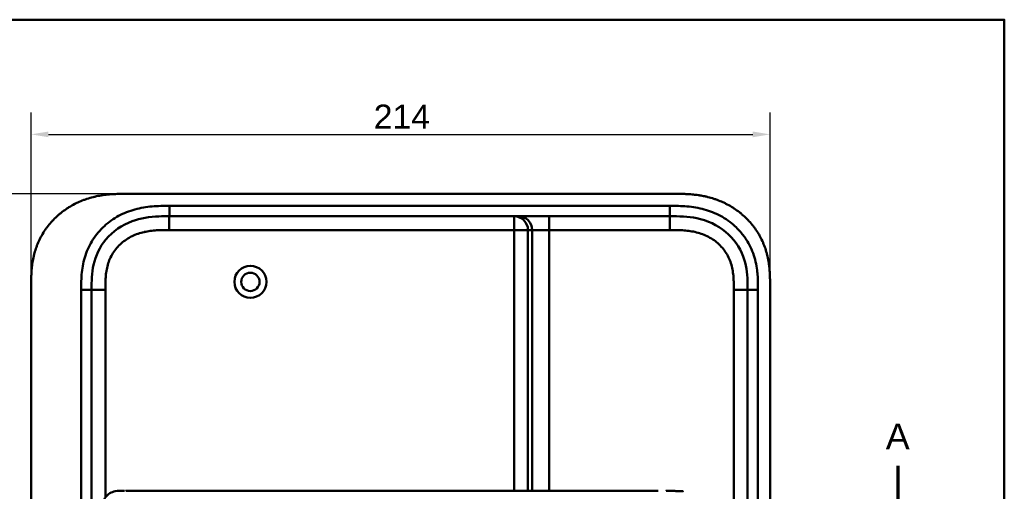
# Model space of a CAD drawing. Header units: millimetres. Extents: x 20 to 833, y 20 to 574.
# Tile 13 of 13: x 535 to 820, y 437 to 574. Entities that reach past the tile are written whole.
import ezdxf

# ---------------------------------------------------------------- set-up
doc = ezdxf.new("R2010")
doc.units = ezdxf.units.MM
doc.header["$LTSCALE"] = 2
for name, color, linetype, lineweight in [('Bemaßungen(DIN)', 7, 'Continuous', 25), ('Schnittansichtslinien(DIN)', 7, 'Continuous', 70), ('Sichtbare Kanten(DIN)', 7, 'Continuous', 50), ('Sichtbare tangentiale Kanten(DIN)', 7, 'Continuous', 50), ('Skizziergeometrie(DIN)', 7, 'Continuous', 50)]:
    doc.layers.add(name, color=color, linetype=linetype, lineweight=lineweight)
doc.styles.add('Aktuell-DINGroßer Text', font='arial.ttf')
doc.styles.add('STANDARD-DIN~0', font='arial.ttf')
doc.dimstyles.new('CAD-LAN', dxfattribs={"dimscale": 2, "dimtxt": 3.5, "dimasz": 2.5, "dimexe": 3.175, "dimexo": 0, "dimgap": 0.8, "dimtad": 1, "dimrnd": 1e-08, "dimtxsty": 'STANDARD-DIN~0', "dimcen": 0.09, "dimdle": 10, "dimclrd": 250, "dimclre": 250, "dimclrt": 250, "dimadec": 0, "dimazin": 2, "dimtfac": 1, "dimtmove": 0, "dimatfit": 3, "dimfxl": 1, "dimtolj": 1, "dimtzin": 0, "dimlwd": 25, "dimlwe": 25, "dimarcsym": 0})

# ---------------------------------------------------------------- blocks, each defined once
blk = doc.blocks.new('Ränder Standardrahmen')
at = {"layer": 'Skizziergeometrie(DIN)', "flags": 128}
blk.add_lwpolyline([(10, 10), (10, 287), (410, 287), (410, 10), (10, 10)], dxfattribs=at)
blk = doc.blocks.new('*D22')
at = {"layer": 'Bemaßungen(DIN)', "color": 250, "linetype": 'Continuous', "lineweight": 25, "true_color": 0x3f3f3f, "transparency": 16777216}
for p, q in [((565.63, 523.56), (474.99, 523.56)), ((481.34, 518.56), (481.34, 283.56)), ((566.19, 278.56), (474.99, 278.56))]:
    blk.add_line(p, q, dxfattribs=at)
at = {"layer": 'Bemaßungen(DIN)', "color": 250, "linetype": 'Continuous', "true_color": 0x3f3f3f, "transparency": 16777216}
for points in [[(480.51, 518.56), (482.17, 518.56), (481.34, 523.56)], [(480.51, 283.56), (482.17, 283.56), (481.34, 278.56)]]:
    blk.add_solid(points, dxfattribs=at)
at = {"layer": 'Defpoints', "color": 0, "linetype": 'Continuous', "transparency": 16777216}
for p in [(565.63, 523.56), (481.34, 278.56), (566.19, 278.56)]:
    blk.add_point(p, dxfattribs=at)
at = {"layer": 'Bemaßungen(DIN)', "color": 250, "linetype": 'Continuous', "lineweight": 25, "true_color": 0x3f3f3f, "transparency": 16777216, "insert": (472.59, 393.25), "char_height": 7, "attachment_point": 1, "rotation": 90, "style": 'STANDARD-DIN~0'}
blk.add_mtext('\\A1;245', dxfattribs=at)
blk = doc.blocks.new('*D23')
at = {"layer": 'Bemaßungen(DIN)', "color": 250, "linetype": 'Continuous', "lineweight": 25, "true_color": 0x3f3f3f, "transparency": 16777216}
for p, q in [((538.15, 496.78), (538.15, 547.13)), ((752.15, 496.78), (752.15, 547.13)), ((543.15, 540.78), (747.15, 540.78))]:
    blk.add_line(p, q, dxfattribs=at)
at = {"layer": 'Bemaßungen(DIN)', "color": 250, "linetype": 'Continuous', "true_color": 0x3f3f3f, "transparency": 16777216}
for points in [[(543.15, 541.61), (543.15, 539.95), (538.15, 540.78)], [(747.15, 541.61), (747.15, 539.95), (752.15, 540.78)]]:
    blk.add_solid(points, dxfattribs=at)
at = {"layer": 'Defpoints', "color": 0, "linetype": 'Continuous', "transparency": 16777216}
for p in [(752.15, 540.78), (538.15, 496.78), (752.15, 496.78)]:
    blk.add_point(p, dxfattribs=at)
at = {"layer": 'Bemaßungen(DIN)', "color": 250, "linetype": 'Continuous', "lineweight": 25, "true_color": 0x3f3f3f, "transparency": 16777216, "insert": (637.37, 549.41), "char_height": 7, "attachment_point": 1, "style": 'STANDARD-DIN~0'}
blk.add_mtext('\\A1;214', dxfattribs=at)
blk = doc.blocks.new('2DTransSchnitt0')
at = {"layer": 'Schnittansichtslinien(DIN)', "linetype": 'Continuous'}
for p, q in [((257.43, 222.38), (257.43, 216.28)), ((394.58, 222.38), (394.58, 216.28)), ((256.43, 216.28), (257.43, 211.28)), ((258.43, 216.28), (256.43, 216.28)), ((257.43, 216.28), (257.43, 211.28)), ((257.43, 211.28), (258.43, 216.28)), ((393.58, 216.28), (394.58, 211.28)), ((395.58, 216.28), (393.58, 216.28)), ((394.58, 216.28), (394.58, 211.28)), ((394.58, 211.28), (395.58, 216.28)), ((252.61, 211.28), (399.4, 211.28))]:
    blk.add_line(p, q, dxfattribs=at)
at = {"layer": 'Schnittansichtslinien(DIN)', "linetype": 'Continuous', "lineweight": 140}
for p, q in [((252.61, 211.28), (262.25, 211.28)), ((389.76, 211.28), (399.4, 211.28))]:
    blk.add_line(p, q, dxfattribs=at)
at = {"layer": 'Schnittansichtslinien(DIN)', "linetype": 'Continuous', "flags": 128}
for points in [[(256.43, 216.28), (257.43, 211.28), (258.43, 216.28), (256.43, 216.28)], [(393.58, 216.28), (394.58, 211.28), (395.58, 216.28), (393.58, 216.28)]]:
    blk.add_lwpolyline(points, dxfattribs=at)
at = {"layer": 'Schnittansichtslinien(DIN)'}
for points in [[(256.43, 216.28), (257.43, 211.28), (258.43, 216.28), (256.43, 216.28)], [(393.58, 216.28), (394.58, 211.28), (395.58, 216.28), (393.58, 216.28)]]:
    blk.add_solid(points, dxfattribs=at)
at = {"layer": 'Schnittansichtslinien(DIN)', "char_height": 3.73, "attachment_point": 7, "style": 'Aktuell-DINGroßer Text'}
for insert in [(255.68, 224.78), (392.83, 224.78)]:
    blk.add_mtext('A', dxfattribs=dict(at, insert=insert))

msp = doc.modelspace()

# ---------------------------------------------------------------- linework, layer by layer
at = {"layer": 'Sichtbare Kanten(DIN)'}
for p, q in [((724.114, 523.564), (565.632, 523.564)), ((578.191, 517.064), (723.115, 517.064)), ((538.153, 305.348), (538.153, 496.78)), ((752.153, 305.348), (752.153, 496.78)), ((555.653, 306.348), (555.653, 495.78)), ((745.653, 495.78), (745.653, 306.348)), ((565.529, 437.567), (565.528, 437.567)), ((719.79, 437.567), (592.938, 437.567))]:
    msp.add_line(p, q, dxfattribs=at)
for radius in [4.65, 2.65]:
    msp.add_circle((601.653, 498.064), radius, dxfattribs=at)
for points, degree, knots in [([(565.632, 523.564), (565.221, 523.564), (564.209, 523.559), (562.882, 523.527), (561.355, 523.446), (560.126, 523.338), (558.586, 523.136), (557.354, 522.916), (555.822, 522.56), (554.606, 522.209), (553.107, 521.682), (551.929, 521.19), (550.491, 520.487), (549.374, 519.854), (548.027, 518.98), (546.993, 518.215), (545.765, 517.184), (544.836, 516.3), (543.752, 515.129), (542.948, 514.144), (542.029, 512.859), (541.365, 511.792), (540.626, 510.419), (540.11, 509.293), (539.557, 507.859), (539.19, 506.696), (538.819, 505.229), (538.591, 504.05), (538.382, 502.576), (538.271, 501.4), (538.189, 499.939), (538.153, 498.49), (538.153, 497.347), (538.153, 496.78)], 3, [0.01304212, 0.01304212, 0.01304212, 0.01304212, 0.04166717, 0.08333381, 0.10416714, 0.14583378, 0.1666671, 0.20833375, 0.22916707, 0.27083371, 0.29166704, 0.33333368, 0.354167, 0.39583365, 0.41666697, 0.45833362, 0.47916694, 0.52083358, 0.54166691, 0.58333355, 0.60416687, 0.64583352, 0.66666684, 0.70833349, 0.72916681, 0.77083345, 0.79166678, 0.83333342, 0.85416674, 0.89583339, 0.91666671, 0.95833335, 0.99999585, 0.99999585, 0.99999585, 0.99999585]), ([(752.153, 496.78), (752.153, 497.078), (752.153, 497.677), (752.147, 498.43), (752.134, 499.187), (752.117, 499.795), (752.083, 500.558), (752.045, 501.17), (751.97, 502.089), (751.868, 503.008), (751.657, 504.387), (751.402, 505.603), (750.995, 507.106), (750.595, 508.29), (750.003, 509.734), (749.457, 510.858), (748.687, 512.216), (748.002, 513.262), (747.068, 514.511), (746.26, 515.462), (745.179, 516.586), (744.261, 517.43), (743.054, 518.414), (742.043, 519.142), (740.728, 519.975), (739.639, 520.578), (738.237, 521.251), (737.087, 521.724), (735.62, 522.234), (734.427, 522.574), (733.07, 522.887), (732.159, 523.057), (731.244, 523.198), (730.633, 523.278), (729.87, 523.362), (729.259, 523.416), (728.496, 523.47), (727.887, 523.503), (726.974, 523.538), (725.763, 523.563), (724.712, 523.564), (724.114, 523.564)], 3, [0.00000945, 0.00000945, 0.00000945, 0.00000945, 0.02084254, 0.04167563, 0.05209218, 0.07292527, 0.08334182, 0.10417491, 0.11459146, 0.14584109, 0.16667419, 0.20834037, 0.22917346, 0.27083965, 0.29167274, 0.33333892, 0.35417201, 0.3958382, 0.41667129, 0.45833747, 0.47917057, 0.52083675, 0.54166984, 0.58333603, 0.60416912, 0.6458353, 0.66666839, 0.70833458, 0.72916767, 0.77083385, 0.79166695, 0.82291658, 0.83333313, 0.85416622, 0.86458277, 0.88541586, 0.89583241, 0.9166655, 0.92708204, 0.95833168, 0.99999787, 0.99999787, 0.99999787, 0.99999787]), ([(555.653, 495.78), (555.653, 498.204), (555.701, 500.663), (556.225, 503.006), (556.816, 505.651), (557.998, 508.18), (559.772, 510.318), (561.761, 512.714), (564.45, 514.563), (567.422, 515.653), (569.864, 516.55), (572.48, 516.928), (575.14, 517.026), (576.154, 517.063), (577.174, 517.064), (578.191, 517.064)], 3, [-3.5878945, -3.5878945, -3.5878945, -3.5878945, -2.8454091, -2.8454091, -2.8454091, -2.0068747, -2.0068747, -2.0068747, -1.0669607, -1.0669607, -1.0669607, -0.2943581, -0.2943581, -0.2943581, 0, 0, 0, 0]), ([(723.115, 517.064), (725.746, 517.064), (728.389, 517.014), (730.91, 516.495), (733.981, 515.862), (736.905, 514.543), (739.287, 512.564), (741.596, 510.644), (743.355, 508.136), (744.372, 505.407), (745.223, 503.125), (745.553, 500.689), (745.628, 498.228), (745.652, 497.412), (745.653, 496.593), (745.653, 495.78)], 3, [-3.5878944, -3.5878944, -3.5878944, -3.5878944, -2.8265881, -2.8265881, -2.8265881, -1.8995162, -1.8995162, -1.8995162, -1.000631, -1.000631, -1.000631, -0.2492213, -0.2492213, -0.2492213, 0, 0, 0, 0]), ([(565.146, 407.567), (565.146, 407.567), (565.145, 407.567), (565.145, 407.567), (565.145, 407.567), (565.145, 407.567), (565.145, 407.567), (565.144, 407.567), (565.144, 407.567), (565.144, 407.567), (565.143, 407.567), (565.142, 407.567), (565.141, 407.567), (565.139, 407.567), (565.138, 407.567), (565.132, 407.567), (565.128, 407.567), (565.112, 407.567), (565.1, 407.567), (565.053, 407.567), (565.019, 407.567), (564.882, 407.568), (564.779, 407.568), (564.368, 407.57), (564.06, 407.575), (562.844, 407.634), (561.952, 407.776), (560.758, 408.378), (560.37, 408.661), (559.59, 409.481), (559.218, 410.085), (558.707, 411.365), (558.533, 412.025), (558.291, 413.417), (558.223, 414.16), (558.136, 415.941), (558.144, 416.987), (558.144, 420.682), (558.144, 423.335), (558.144, 427.921), (558.079, 429.901), (558.422, 432.603), (558.595, 433.412), (559.087, 434.774), (559.401, 435.356), (560.109, 436.242), (560.5, 436.579), (561.411, 437.118), (561.949, 437.299), (563.254, 437.549), (564.049, 437.565), (564.898, 437.567), (564.946, 437.567), (565.019, 437.567), (565.044, 437.567), (565.08, 437.567), (565.093, 437.567), (565.111, 437.567), (565.118, 437.567), (565.127, 437.567), (565.131, 437.567), (565.136, 437.567), (565.138, 437.567), (565.14, 437.567), (565.141, 437.567), (565.143, 437.567), (565.143, 437.567), (565.144, 437.567), (565.144, 437.567), (565.145, 437.567), (565.145, 437.567), (565.145, 437.567), (565.145, 437.567), (565.146, 437.567), (565.146, 437.567), (565.146, 437.567)], 3, [0, 0, 0, 0, 0.0000252, 0.0000252, 0.0000657, 0.0000657, 0.0001082, 0.0001082, 0.0001738, 0.0001738, 0.0002867, 0.0002867, 0.0005136, 0.0005136, 0.0010499, 0.0010499, 0.0026039, 0.0026039, 0.0072616, 0.0072616, 0.0212292, 0.0212292, 0.0631285, 0.0631285, 0.1888417, 0.1888417, 0.5689951, 0.5689951, 0.7719774, 0.7719774, 1.0315425, 1.0315425, 1.2481307, 1.2481307, 1.4719729, 1.4719729, 1.7848025, 1.7848025, 2.5805266, 2.5805266, 3.160554, 3.160554, 3.4157877, 3.4157877, 3.6519695, 3.6519695, 3.8657989, 3.8657989, 4.1108827, 4.1108827, 4.4368692, 4.4368692, 4.4566519, 4.4566519, 4.4665438, 4.4665438, 4.471493, 4.471493, 4.4739733, 4.4739733, 4.4752207, 4.4752207, 4.4758524, 4.4758524, 4.4761765, 4.4761765, 4.4763467, 4.4763467, 4.476439, 4.476439, 4.4764904, 4.4764904, 4.4765188, 4.4765188, 4.4765488, 4.4765488, 4.4765488, 4.4765488]), ([(565.528, 437.567), (565.528, 437.567), (565.528, 437.567), (565.528, 437.567), (565.529, 437.567), (565.529, 437.567), (565.529, 437.567), (565.529, 437.567), (565.53, 437.567), (565.531, 437.567), (565.533, 437.567), (565.538, 437.567), (565.543, 437.567), (565.561, 437.567), (565.576, 437.567), (565.633, 437.567), (565.677, 437.567), (565.857, 437.567), (565.997, 437.567), (566.194, 437.567), (566.246, 437.567), (566.304, 437.567), (566.305, 437.567), (566.308, 437.567), (566.309, 437.567), (566.31, 437.567), (566.31, 437.567), (566.31, 437.567), (566.31, 437.567), (566.31, 437.567), (566.31, 437.567), (566.31, 437.567)], 3, [0.00004605, 0.00004605, 0.00004605, 0.00004605, 0.00007374, 0.00007374, 0.00011546, 0.00011546, 0.00021806, 0.00021806, 0.00046152, 0.00046152, 0.00119141, 0.00119141, 0.00337949, 0.00337949, 0.00994164, 0.00994164, 0.02962737, 0.02962737, 0.08869945, 0.08869945, 0.11084283, 0.11084283, 0.1113618, 0.1113618, 0.11175126, 0.11175126, 0.11179812, 0.11179812, 0.11181175, 0.11181175, 0.11182181, 0.11182181, 0.11182181, 0.11182181]), ([(566.31, 437.567), (566.696, 437.567), (567.063, 437.567), (567.867, 437.567), (568.287, 437.567), (569.552, 437.567), (570.44, 437.567), (573.313, 437.567), (575.394, 437.567), (580.541, 437.567), (583.65, 437.567), (588.811, 437.567), (590.875, 437.567), (592.938, 437.567)], 3, [0, 0, 0, 0, 0.1534173, 0.1534173, 0.3047718, 0.3047718, 0.5966116, 0.5966116, 1.2249955, 1.2249955, 2.1545342, 2.1545342, 2.7736042, 2.7736042, 2.7736042, 2.7736042]), ([(722.021, 437.557), (722.021, 437.557), (722.021, 437.557), (722.021, 437.557), (722.021, 437.557), (722.021, 437.557), (722.022, 437.557), (722.022, 437.557), (722.023, 437.557), (722.028, 437.557), (722.033, 437.557), (722.045, 437.557), (722.052, 437.557), (722.077, 437.556), (722.096, 437.556), (722.211, 437.555), (722.308, 437.553), (722.438, 437.551), (722.47, 437.551), (722.513, 437.55), (722.524, 437.55), (722.539, 437.549), (722.542, 437.549), (722.547, 437.549), (722.548, 437.549), (722.55, 437.549), (722.55, 437.549), (722.551, 437.549), (722.551, 437.549), (722.551, 437.549), (722.551, 437.549), (722.551, 437.549)], 3, [0, 0, 0, 0, 0.000010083, 0.000010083, 0.000030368, 0.000030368, 0.000084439, 0.000084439, 0.00022861, 0.00022861, 0.001766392, 0.001766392, 0.003816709, 0.003816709, 0.009284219, 0.009284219, 0.038444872, 0.038444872, 0.048164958, 0.048164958, 0.051405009, 0.051405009, 0.052485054, 0.052485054, 0.052845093, 0.052845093, 0.052965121, 0.052965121, 0.053005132, 0.053005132, 0.053043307, 0.053043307, 0.053043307, 0.053043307]), ([(726.919, 437.401), (726.919, 437.401), (726.9, 437.402), (726.709, 437.411), (726.344, 437.427), (725.789, 437.452), (725.034, 437.481), (724.228, 437.51), (723.554, 437.528), (723.062, 437.54), (722.747, 437.546), (722.605, 437.548), (722.551, 437.549)], 5, [0, 0, 0, 0, 0, 0, 0.00002286, 0.00969157, 0.09825636, 0.18682115, 0.27538594, 0.36395073, 0.40823312, 0.43566831, 0.43566831, 0.43566831, 0.43566831, 0.43566831, 0.43566831])]:
    msp.add_open_spline(points, degree=degree, knots=knots, dxfattribs=at)
msp.add_open_spline([(565.163, 437.567), (565.157, 437.567), (565.152, 437.567), (565.146, 437.567)], degree=3, dxfattribs=at)
at = {"layer": 'Sichtbare tangentiale Kanten(DIN)'}
for p, q in [((578.191, 517.064), (578.191, 520.063)), ((723.115, 517.064), (723.115, 520.064)), ((578.171, 513.064), (578.171, 517.064)), ((678.055, 517.064), (678.055, 513.064)), ((688.227, 517.064), (688.227, 513.064)), ((723.116, 513.064), (723.116, 517.064)), ((678.055, 513.064), (578.171, 513.064)), ((678.055, 437.567), (678.055, 513.064)), ((682.04, 513.064), (678.055, 513.064)), ((683.246, 513.064), (682.04, 513.064)), ((682.04, 513.064), (682.04, 437.567)), ((683.246, 437.567), (683.246, 513.064)), ((688.227, 513.064), (683.246, 513.064)), ((688.227, 513.064), (688.227, 437.567)), ((723.116, 513.064), (688.227, 513.064)), ((552.653, 495.78), (555.653, 495.78)), ((559.653, 495.78), (555.653, 495.78)), ((559.653, 495.78), (559.653, 435.665)), ((741.653, 306.348), (741.653, 495.78)), ((741.653, 495.78), (745.653, 495.78)), ((745.653, 495.78), (748.653, 495.78))]:
    msp.add_line(p, q, dxfattribs=at)
for points, knots in [([(578.191, 520.063), (577.976, 520.063), (577.761, 520.063), (577.545, 520.063), (577.344, 520.063), (577.142, 520.062), (576.94, 520.061), (576.839, 520.06), (576.738, 520.06), (576.638, 520.059), (576.342, 520.056), (576.047, 520.051), (575.73, 520.044), (575.722, 520.044), (575.715, 520.044), (575.707, 520.044), (574.82, 520.023), (574.023, 519.984), (573.215, 519.917), (573.201, 519.916), (573.186, 519.915), (573.171, 519.913), (572.35, 519.844), (571.522, 519.743), (570.699, 519.603), (570.691, 519.602), (570.683, 519.601), (570.675, 519.599), (569.848, 519.458), (569.027, 519.279), (568.217, 519.056), (568.21, 519.054), (568.204, 519.052), (568.198, 519.051), (566.565, 518.599), (564.969, 517.964), (563.495, 517.165), (562.01, 516.36), (560.597, 515.359), (559.349, 514.214), (558.1, 513.068), (556.975, 511.739), (556.061, 510.323), (555.15, 508.914), (554.406, 507.352), (553.872, 505.745), (553.871, 505.742), (553.87, 505.738), (553.869, 505.734), (553.605, 504.937), (553.388, 504.118), (553.219, 503.295), (553.217, 503.288), (553.216, 503.281), (553.214, 503.274), (553.046, 502.455), (552.923, 501.623), (552.838, 500.801), (552.836, 500.787), (552.835, 500.773), (552.834, 500.759), (552.751, 499.95), (552.704, 499.146), (552.678, 498.277), (552.678, 498.264), (552.677, 498.251), (552.677, 498.237), (552.653, 497.393), (552.653, 496.586), (552.653, 495.78)], [79.0507351, 79.0507351, 79.0507351, 79.0507351, 79.115326, 79.115326, 79.115326, 79.175852, 79.175852, 79.175852, 79.206115, 79.206115, 79.206115, 79.2947699, 79.2947699, 79.2947699, 79.2969041, 79.2969041, 79.2969041, 79.5442558, 79.5442558, 79.5442558, 79.5487575, 79.5487575, 79.5487575, 79.8000755, 79.8000755, 79.8000755, 79.8025259, 79.8025259, 79.8025259, 80.0549623, 80.0549623, 80.0549623, 80.056924, 80.056924, 80.056924, 80.5656653, 80.5656653, 80.5656653, 81.0782231, 81.0782231, 81.0782231, 81.5913866, 81.5913866, 81.5913866, 82.1026454, 82.1026454, 82.1026454, 82.1037871, 82.1037871, 82.1037871, 82.3575184, 82.3575184, 82.3575184, 82.3596398, 82.3596398, 82.3596398, 82.6121592, 82.6121592, 82.6121592, 82.6164541, 82.6164541, 82.6164541, 82.8648963, 82.8648963, 82.8648963, 82.8687085, 82.8687085, 82.8687085, 83.1106796, 83.1106796, 83.1106796, 83.1106796]), ([(743.341, 512.814), (742.901, 513.305), (742.436, 513.774), (741.956, 514.214), (740.711, 515.357), (739.297, 516.36), (737.811, 517.165), (736.337, 517.964), (734.741, 518.599), (733.108, 519.05), (733.102, 519.052), (733.096, 519.054), (733.089, 519.056), (732.279, 519.279), (731.458, 519.458), (730.631, 519.599), (730.623, 519.601), (730.615, 519.602), (730.607, 519.603), (729.784, 519.743), (728.956, 519.844), (728.135, 519.913), (728.12, 519.915), (728.105, 519.916), (728.09, 519.917), (727.283, 519.984), (726.486, 520.023), (725.619, 520.043), (725.604, 520.044), (725.59, 520.044), (725.576, 520.044), (724.728, 520.064), (723.922, 520.064), (723.115, 520.064)], [62.3330097, 62.3330097, 62.3330097, 62.3330097, 62.5305174, 62.5305174, 62.5305174, 63.0434936, 63.0434936, 63.0434936, 63.5522372, 63.5522372, 63.5522372, 63.5542072, 63.5542072, 63.5542072, 63.806635, 63.806635, 63.806635, 63.8090669, 63.8090669, 63.8090669, 64.0604029, 64.0604029, 64.0604029, 64.0649103, 64.0649103, 64.0649103, 64.312256, 64.312256, 64.312256, 64.3163273, 64.3163273, 64.3163273, 64.5584117, 64.5584117, 64.5584117, 64.5584117]), ([(578.171, 513.064), (577.937, 513.064), (577.703, 513.064), (577.468, 513.063), (577.393, 513.063), (577.318, 513.063), (577.242, 513.063), (577.167, 513.063), (577.092, 513.062), (577.016, 513.062), (576.865, 513.061), (576.715, 513.06), (576.564, 513.058), (576.489, 513.057), (576.413, 513.056), (576.338, 513.055), (576.186, 513.052), (576.034, 513.05), (575.881, 513.046), (575.805, 513.044), (575.729, 513.042), (575.653, 513.04), (575.28, 513.03), (574.896, 513.014), (574.513, 512.992), (574.506, 512.991), (574.499, 512.991), (574.491, 512.99), (573.875, 512.954), (573.287, 512.901), (572.695, 512.825), (572.686, 512.824), (572.676, 512.823), (572.667, 512.821), (572.068, 512.743), (571.476, 512.641), (570.887, 512.509), (570.882, 512.508), (570.877, 512.507), (570.872, 512.506), (570.273, 512.371), (569.678, 512.204), (569.099, 512.005), (569.096, 512.004), (569.092, 512.003), (569.089, 512.001), (568.504, 511.8), (567.924, 511.56), (567.366, 511.287), (566.808, 511.014), (566.264, 510.703), (565.746, 510.358), (565.227, 510.013), (564.73, 509.632), (564.264, 509.22), (563.795, 508.806), (563.351, 508.354), (562.946, 507.878), (562.543, 507.403), (562.171, 506.895), (561.841, 506.368), (561.513, 505.843), (561.221, 505.29), (560.972, 504.726), (560.726, 504.167), (560.517, 503.585), (560.348, 502.997), (560.347, 502.993), (560.346, 502.988), (560.345, 502.984), (560.179, 502.407), (560.051, 501.821), (559.953, 501.227), (559.952, 501.219), (559.95, 501.21), (559.949, 501.201), (559.853, 500.613), (559.787, 500.024), (559.742, 499.408), (559.741, 499.401), (559.741, 499.393), (559.74, 499.386), (559.718, 499.082), (559.702, 498.788), (559.69, 498.487), (559.677, 498.177), (559.669, 497.869), (559.663, 497.561), (559.653, 496.966), (559.653, 496.372), (559.653, 495.78)], [0, 0, 0, 0, 0.0702177, 0.0702177, 0.0702177, 0.0928319, 0.0928319, 0.0928319, 0.1154462, 0.1154462, 0.1154462, 0.1606746, 0.1606746, 0.1606746, 0.1832888, 0.1832888, 0.1832888, 0.228941, 0.228941, 0.228941, 0.251767, 0.251767, 0.251767, 0.363762, 0.363762, 0.363762, 0.3658973, 0.3658973, 0.3658973, 0.5457808, 0.5457808, 0.5457808, 0.5485663, 0.5485663, 0.5485663, 0.730533, 0.730533, 0.730533, 0.7321671, 0.7321671, 0.7321671, 0.9170852, 0.9170852, 0.9170852, 0.9181595, 0.9181595, 0.9181595, 1.1053408, 1.1053408, 1.1053408, 1.2925833, 1.2925833, 1.2925833, 1.479843, 1.479843, 1.479843, 1.6683162, 1.6683162, 1.6683162, 1.8560489, 1.8560489, 1.8560489, 2.0426703, 2.0426703, 2.0426703, 2.2275204, 2.2275204, 2.2275204, 2.2288442, 2.2288442, 2.2288442, 2.4104084, 2.4104084, 2.4104084, 2.4131251, 2.4131251, 2.4131251, 2.5932379, 2.5932379, 2.5932379, 2.5954285, 2.5954285, 2.5954285, 2.684558, 2.684558, 2.684558, 2.7762862, 2.7762862, 2.7762862, 2.9540743, 2.9540743, 2.9540743, 2.9540743]), ([(741.653, 495.78), (741.653, 496.015), (741.653, 496.25), (741.652, 496.486), (741.652, 496.629), (741.651, 496.773), (741.65, 496.917), (741.65, 496.989), (741.649, 497.061), (741.648, 497.132), (741.647, 497.276), (741.645, 497.42), (741.642, 497.564), (741.641, 497.64), (741.639, 497.716), (741.638, 497.792), (741.636, 497.868), (741.634, 497.944), (741.632, 498.021), (741.628, 498.173), (741.623, 498.325), (741.616, 498.483), (741.604, 498.791), (741.588, 499.086), (741.565, 499.39), (741.565, 499.398), (741.564, 499.405), (741.564, 499.413), (741.518, 500.029), (741.452, 500.618), (741.356, 501.207), (741.354, 501.216), (741.353, 501.225), (741.351, 501.234), (741.253, 501.828), (741.124, 502.415), (740.959, 502.993), (740.957, 502.997), (740.956, 503.001), (740.955, 503.005), (740.785, 503.594), (740.576, 504.177), (740.329, 504.736), (740.08, 505.3), (739.786, 505.854), (739.457, 506.379), (739.126, 506.907), (738.753, 507.415), (738.349, 507.89), (737.944, 508.365), (737.5, 508.816), (737.03, 509.23), (736.562, 509.643), (736.064, 510.024), (735.543, 510.37), (735.023, 510.714), (734.479, 511.024), (733.919, 511.297), (733.361, 511.57), (732.78, 511.808), (732.193, 512.01), (732.19, 512.011), (732.186, 512.012), (732.183, 512.013), (731.603, 512.211), (731.007, 512.377), (730.408, 512.512), (730.403, 512.513), (730.397, 512.514), (730.392, 512.515), (729.802, 512.647), (729.21, 512.748), (728.61, 512.825), (728.601, 512.826), (728.592, 512.827), (728.582, 512.829), (727.989, 512.904), (727.401, 512.956), (726.784, 512.992), (726.777, 512.993), (726.769, 512.993), (726.762, 512.994), (726.456, 513.011), (726.162, 513.024), (725.861, 513.034), (725.551, 513.044), (725.243, 513.051), (724.935, 513.055), (724.326, 513.064), (723.721, 513.064), (723.116, 513.064)], [0, 0, 0, 0, 0.0705873, 0.0705873, 0.0705873, 0.1137179, 0.1137179, 0.1137179, 0.1352831, 0.1352831, 0.1352831, 0.1784136, 0.1784136, 0.1784136, 0.2012726, 0.2012726, 0.2012726, 0.2241316, 0.2241316, 0.2241316, 0.2698495, 0.2698495, 0.2698495, 0.3590927, 0.3590927, 0.3590927, 0.3612854, 0.3612854, 0.3612854, 0.5416288, 0.5416288, 0.5416288, 0.5443466, 0.5443466, 0.5443466, 0.7261398, 0.7261398, 0.7261398, 0.7274618, 0.7274618, 0.7274618, 0.9125406, 0.9125406, 0.9125406, 1.0993955, 1.0993955, 1.0993955, 1.287363, 1.287363, 1.287363, 1.4757635, 1.4757635, 1.4757635, 1.6635531, 1.6635531, 1.6635531, 1.8510157, 1.8510157, 1.8510157, 2.0384148, 2.0384148, 2.0384148, 2.039499, 2.039499, 2.039499, 2.2246161, 2.2246161, 2.2246161, 2.2262652, 2.2262652, 2.2262652, 2.4084074, 2.4084074, 2.4084074, 2.4112205, 2.4112205, 2.4112205, 2.5912707, 2.5912707, 2.5912707, 2.5934316, 2.5934316, 2.5934316, 2.6826872, 2.6826872, 2.6826872, 2.7744645, 2.7744645, 2.7744645, 2.9560325, 2.9560325, 2.9560325, 2.9560325]), ([(748.629, 498.237), (748.603, 499.144), (748.555, 499.949), (748.472, 500.758), (748.471, 500.772), (748.469, 500.786), (748.468, 500.8), (748.383, 501.623), (748.259, 502.455), (748.091, 503.274), (748.09, 503.281), (748.088, 503.288), (748.087, 503.295), (747.917, 504.118), (747.701, 504.937), (747.437, 505.734), (747.436, 505.738), (747.435, 505.742), (747.433, 505.745), (746.9, 507.352), (746.155, 508.914), (745.244, 510.324), (744.683, 511.193), (744.043, 512.031), (743.341, 512.814)], [60.7442414, 60.7442414, 60.7442414, 60.7442414, 60.9926868, 60.9926868, 60.9926868, 60.9969826, 60.9969826, 60.9969826, 61.2495144, 61.2495144, 61.2495144, 61.2516357, 61.2516357, 61.2516357, 61.5053772, 61.5053772, 61.5053772, 61.5065193, 61.5065193, 61.5065193, 62.0178341, 62.0178341, 62.0178341, 62.3330097, 62.3330097, 62.3330097, 62.3330097]), ([(748.653, 495.78), (748.653, 495.899), (748.653, 496.019), (748.653, 496.238), (748.653, 496.338), (748.652, 496.538), (748.652, 496.638), (748.649, 497.238), (748.643, 497.737), (748.629, 498.237)], [60.49845366, 60.49845366, 60.49845366, 60.49845366, 60.53427733, 60.53427733, 60.56427219, 60.56427219, 60.59426706, 60.59426706, 60.74424136, 60.74424136, 60.74424136, 60.74424136])]:
    msp.add_open_spline(points, degree=3, knots=knots, dxfattribs=at)
for points in [[(723.115, 520.064), (674.807, 520.064), (626.499, 520.064), (578.191, 520.063)], [(682.04, 513.064), (682.04, 515.273), (680.256, 517.064), (678.055, 517.064)], [(679.261, 517.064), (681.462, 517.064), (683.246, 515.273), (683.246, 513.064)], [(552.653, 495.78), (552.653, 432.636), (552.653, 369.492), (552.653, 306.348)], [(748.653, 306.348), (748.653, 369.492), (748.653, 432.636), (748.653, 495.78)]]:
    msp.add_open_spline(points, degree=3, dxfattribs=at)

# ---------------------------------------------------------------- block references
at = {"xscale": 2, "yscale": 2, "zscale": 2}
msp.add_blockref('Ränder Standardrahmen', (0, 0), dxfattribs=at)
at = {"layer": 'Schnittansichtslinien(DIN)', "xscale": 2, "yscale": 2, "zscale": 2}
msp.add_blockref('2DTransSchnitt0', (0, 0), dxfattribs=at)

# ---------------------------------------------------------------- dimensions: what is measured, and where the dimension line sits
at = {"layer": 'Bemaßungen(DIN)', "color": 250, "linetype": 'Continuous', "lineweight": 25, "true_color": 0x3f3f3f}
for base, p1, p2, angle, picture, middle in [((752.153, 540.78), (538.153, 496.78), (752.153, 496.78), 180, '*D23', (645.153, 540.78)), ((481.34, 278.564), (565.632, 523.564), (566.192, 278.564), 90, '*D22', (481.34, 401.064))]:
    dim = msp.add_linear_dim(base=base, p1=p1, p2=p2, angle=angle, dimstyle='CAD-LAN', override={"dimgap": 0.8, "dimdec": 2, "dimtol": 0, "dimlim": 0, "dimtp": 0, "dimtm": 0, "dimtdec": 2, "dimtofl": 0, "dimatfit": 1}, dxfattribs=at)
    dim.commit()
    dim.dimension.update_dxf_attribs({"geometry": picture, "text_midpoint": middle, "dimtype": 160})

doc.saveas('drawing.dxf')
